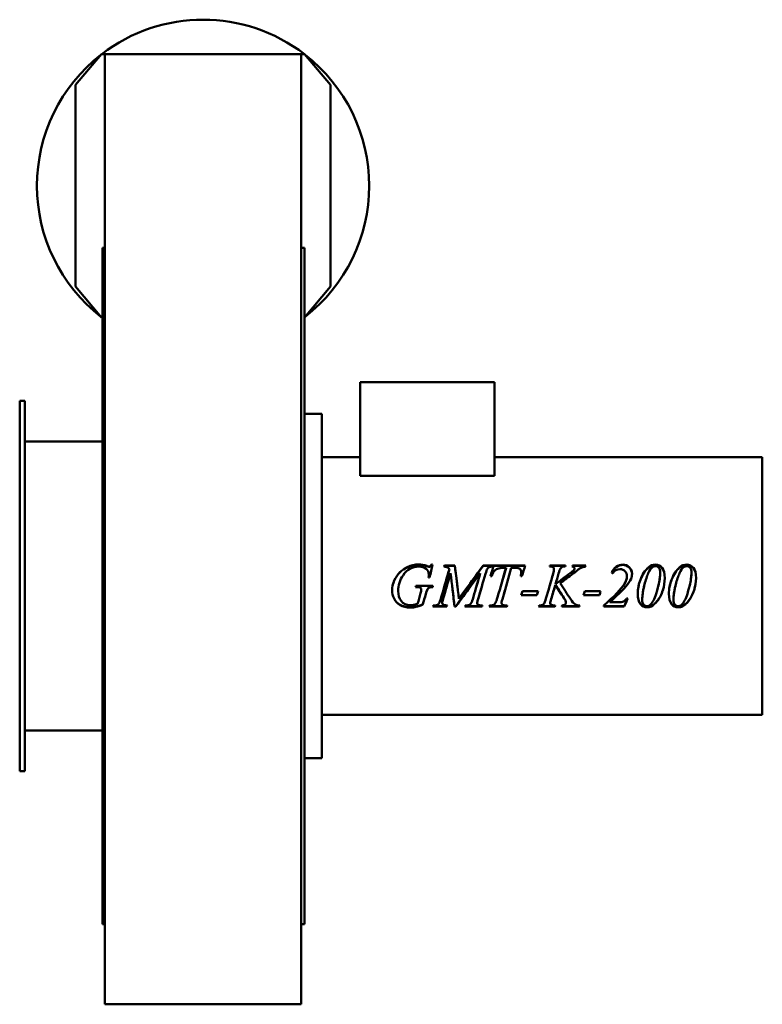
# Model space of a CAD drawing. Header units: millimetres. Extents: x 414 to 846, y 159 to 732.
import ezdxf

# ---------------------------------------------------------------- set-up
doc = ezdxf.new("R2010")
doc.units = ezdxf.units.MM
doc.header["$LTSCALE"] = 3
doc.layers.add('Widoczne (ISO)', color=7, linetype='Continuous', lineweight=50)

msp = doc.modelspace()

# ---------------------------------------------------------------- linework, layer by layer
at = {"layer": 'Widoczne (ISO)'}
for p, q in [((461.85, 711.55), (446.85, 693.68)), ((463.85, 711.55), (461.85, 711.55)), ((463.85, 711.55), (463.85, 546.04)), ((463.85, 711.55), (577.85, 711.55)), ((577.85, 711.55), (577.85, 546.04)), ((577.85, 711.55), (579.85, 711.55)), ((594.85, 693.68), (579.85, 711.55)), ((446.85, 576.43), (446.85, 693.68)), ((594.85, 576.43), (594.85, 693.68)), ((462.35, 599), (462.35, 206)), ((462.35, 599), (463.85, 599)), ((577.85, 599), (579.85, 599)), ((579.85, 206), (579.85, 599)), ((446.85, 576.43), (461.85, 558.55)), ((579.85, 558.55), (594.85, 576.43)), ((462.35, 558.55), (461.85, 558.55)), ((463.85, 546.04), (463.85, 402.86)), ((577.85, 546.04), (577.85, 402.86)), ((612.15, 521), (690.15, 521)), ((612.15, 466.51), (612.15, 521)), ((690.15, 466.51), (690.15, 521)), ((414.35, 295), (414.35, 510)), ((417.35, 510), (414.35, 510)), ((417.35, 295), (417.35, 510)), ((589.85, 502.5), (579.85, 502.5)), ((589.85, 302.5), (589.85, 502.5)), ((417.35, 486.5), (462.35, 486.5)), ((589.85, 477.45), (612.15, 477.45)), ((690.15, 477.45), (845.65, 477.45)), ((845.65, 327.55), (845.65, 477.45)), ((690.15, 466.51), (612.15, 466.51)), ((650.76, 413.99), (650.76, 414.14)), ((653.54, 415), (654.19, 415)), ((653.54, 414.83), (653.54, 415)), ((653.54, 414.83), (654.15, 414.83)), ((661.01, 414.45), (667.07, 414.45)), ((661.01, 414.29), (661.01, 414.45)), ((661.01, 414.29), (667.07, 414.29)), ((663.92, 412.21), (663.92, 412.34)), ((667.07, 414.29), (667.07, 414.45)), ((683.6, 414.45), (689.27, 414.45)), ((683.6, 414.29), (683.6, 414.45)), ((683.6, 414.29), (689.27, 414.29)), ((689.27, 413.81), (689.27, 414.45)), ((689.52, 414.45), (707.96, 414.45)), ((689.52, 414.29), (689.52, 414.45)), ((689.52, 414.29), (707.91, 414.29)), ((696.8, 413.04), (695.43, 413.04)), ((696.8, 412.9), (696.8, 413.04)), ((701.84, 413.04), (699.86, 413.04)), ((722.45, 413.81), (722.09, 413.81)), ((722.31, 414.45), (731.35, 414.45)), ((722.31, 414.29), (722.31, 414.45)), ((722.31, 414.29), (731.3, 414.29)), ((724.66, 412.25), (724.66, 412.38)), ((735.45, 414.45), (743.15, 414.45)), ((735.45, 414.29), (735.45, 414.45)), ((735.45, 414.29), (743.11, 414.29)), ((736.6, 412.67), (736.6, 412.81)), ((652.41, 407.48), (651.76, 407.48)), ((651.92, 409.34), (651.92, 409.44)), ((681.84, 409.92), (681.84, 410.02)), ((688.49, 408.13), (687.84, 408.13)), ((705.98, 408.13), (705.33, 408.13)), ((705.66, 410.5), (705.66, 410.61)), ((766.98, 408.05), (766.98, 408.13)), ((786.37, 410.13), (786.37, 410.24)), ((804.5, 410.13), (804.5, 410.24)), ((463.85, 402.86), (463.85, 271.22)), ((577.85, 402.86), (577.85, 271.22)), ((644.72, 401.89), (644.23, 401.89)), ((644.72, 401.88), (644.23, 401.88)), ((644.41, 402.5), (644.43, 402.56)), ((644.43, 402.56), (654.39, 402.56)), ((644.43, 402.56), (644.43, 402.56)), ((644.43, 402.56), (654.39, 402.56)), ((647.13, 401.38), (647.13, 401.37)), ((654.21, 401.89), (654.21, 401.88)), ((725.52, 403.55), (725.52, 403.56)), ((728.29, 404.11), (728.29, 404.13)), ((765.62, 403.68), (765.62, 403.7)), ((766.29, 402.12), (766.29, 402.11)), ((647.58, 400.42), (647.58, 400.39)), ((695.07, 396.21), (695.07, 396.12)), ((714.78, 397.2), (705.6, 397.2)), ((714.78, 397.27), (705.62, 397.27)), ((706.33, 399.54), (715.5, 399.54)), ((714.78, 397.27), (714.78, 397.2)), ((723.05, 394.99), (723.05, 394.89)), ((751.03, 397.2), (741.86, 397.2)), ((751.03, 397.27), (741.88, 397.27)), ((742.58, 399.54), (751.76, 399.54)), ((751.03, 397.27), (751.03, 397.2)), ((766.8, 395.3), (767.5, 395.3)), ((648.43, 391.86), (648.43, 391.72)), ((662.35, 390.56), (654.35, 390.56)), ((662.35, 390.72), (654.39, 390.72)), ((654.52, 391.2), (655.01, 391.2)), ((659.76, 392.78), (659.76, 392.65)), ((662.35, 390.72), (662.35, 390.56)), ((667.66, 390.72), (666.94, 390.72)), ((666.94, 390.72), (666.94, 390.56)), ((667.66, 390.56), (666.94, 390.56)), ((667.66, 390.72), (667.66, 390.56)), ((682.92, 390.56), (672.94, 390.56)), ((682.92, 390.72), (672.98, 390.72)), ((673.11, 391.2), (673.6, 391.2)), ((680.05, 392.69), (680.05, 392.55)), ((680.45, 394.49), (680.45, 394.38)), ((682.66, 391.2), (683.07, 391.2)), ((682.92, 390.72), (682.92, 390.56)), ((697.35, 390.56), (687.01, 390.56)), ((697.35, 390.72), (687.06, 390.72)), ((687.21, 391.2), (687.68, 391.2)), ((694.17, 392.74), (694.17, 392.61)), ((696.74, 391.2), (697.54, 391.2)), ((697.35, 390.72), (697.35, 390.56)), ((725.13, 390.56), (715.76, 390.56)), ((725.13, 390.72), (715.81, 390.72)), ((722.49, 392.69), (722.49, 392.55)), ((725.13, 390.72), (725.13, 390.56)), ((739.45, 390.56), (729.21, 390.56)), ((739.45, 390.72), (729.25, 390.72)), ((731.41, 393.95), (731.41, 393.84)), ((731.58, 392.94), (731.58, 392.81)), ((739.45, 390.72), (739.45, 390.56)), ((753.54, 391.2), (753.54, 390.56)), ((765.5, 390.72), (753.54, 390.72)), ((765.5, 390.56), (753.54, 390.56)), ((757.03, 393.22), (757.03, 393.1)), ((757.03, 393.1), (763.05, 393.1)), ((765.5, 390.72), (765.5, 390.56)), ((775.92, 394.53), (775.92, 394.42)), ((781.13, 390.83), (781.13, 390.67)), ((794.05, 394.53), (794.05, 394.42)), ((799.27, 390.83), (799.27, 390.67)), ((589.85, 327.55), (845.65, 327.55)), ((417.35, 318.5), (462.35, 318.5)), ((589.85, 302.5), (579.85, 302.5)), ((417.35, 295), (414.35, 295)), ((463.85, 271.22), (463.85, 184.54)), ((577.85, 271.22), (577.85, 184.54)), ((462.35, 206), (463.85, 206)), ((577.85, 206), (579.85, 206)), ((463.85, 184.54), (463.85, 159.45)), ((577.85, 184.54), (577.85, 159.45)), ((463.85, 159.45), (577.85, 159.45))]:
    msp.add_line(p, q, dxfattribs=at)
for start, end in [(52.4429, 127.5571), (127.9391, 232.0609), (307.9391, 52.0609), (232.4429, 232.6835)]:
    msp.add_arc((520.85, 635.05), 96.5, start, end, dxfattribs=at)
for points, knots in [([(630.62, 399.8), (630.62, 401.88), (631.06, 403.85), (631.93, 405.72), (632.8, 407.59), (633.88, 409.16), (635.19, 410.45), (636.5, 411.74), (637.92, 412.75), (639.45, 413.48)], [0, 0, 0, 0, 1, 1, 1, 2, 2, 2, 3, 3, 3, 3]), ([(630.88, 402.5), (631.09, 403.59), (631.44, 404.65), (631.93, 405.68), (632.8, 407.52), (633.88, 409.07), (635.19, 410.34), (636.5, 411.61), (637.92, 412.61), (639.45, 413.34)], [0.443876, 0.443876, 0.443876, 0.443876, 1, 1, 1, 2, 2, 2, 3, 3, 3, 3]), ([(651.92, 409.44), (651.92, 410.59), (651.4, 411.61), (650.37, 412.49), (649.33, 413.38), (647.91, 413.81), (646.09, 413.81)], [0, 0, 0, 0, 1, 1, 1, 2, 2, 2, 2]), ([(652, 413.81), (652.28, 413.81), (652.53, 413.88), (652.74, 414.02), (652.95, 414.15), (653.22, 414.48), (653.54, 415)], [0, 0, 0, 0, 1, 1, 1, 2, 2, 2, 2]), ([(652, 413.66), (652.28, 413.66), (652.53, 413.73), (652.74, 413.86), (652.95, 414), (653.22, 414.32), (653.54, 414.83)], [0, 0, 0, 0, 1, 1, 1, 2, 2, 2, 2]), ([(663.92, 412.34), (663.52, 412.86), (663.15, 413.21), (662.8, 413.39), (662.45, 413.57), (661.79, 413.71), (660.84, 413.81)], [0, 0, 0, 0, 1, 1, 1, 2, 2, 2, 2]), ([(687.03, 413.54), (686.64, 413.37), (686.28, 413.04), (685.96, 412.52), (685.63, 412.01), (685.28, 411.04), (684.9, 409.59)], [0, 0, 0, 0, 1, 1, 1, 2, 2, 2, 2]), ([(695.43, 413.04), (693.99, 413.04), (692.83, 412.86), (691.95, 412.51), (691.06, 412.16), (690.35, 411.66), (689.81, 410.99), (689.27, 410.32), (688.83, 409.37), (688.49, 408.13)], [0, 0, 0, 0, 1, 1, 1, 2, 2, 2, 3, 3, 3, 3]), ([(724.66, 412.38), (724.66, 412.84), (724.51, 413.2), (724.21, 413.45), (723.91, 413.69), (723.32, 413.81), (722.45, 413.81)], [0, 0, 0, 0, 1, 1, 1, 2, 2, 2, 2]), ([(729.5, 413.56), (729, 413.32), (728.62, 413), (728.39, 412.62), (728.15, 412.24), (727.8, 411.28), (727.33, 409.73)], [0, 0, 0, 0, 1, 1, 1, 2, 2, 2, 2]), ([(736.6, 412.81), (736.6, 413.03), (736.49, 413.23), (736.27, 413.43), (736.05, 413.62), (735.71, 413.75), (735.27, 413.81)], [0, 0, 0, 0, 1, 1, 1, 2, 2, 2, 2]), ([(742.98, 413.81), (742.14, 413.67), (741.44, 413.49), (740.87, 413.26), (740.3, 413.04), (739.71, 412.72), (739.11, 412.32)], [0, 0, 0, 0, 1, 1, 1, 2, 2, 2, 2]), ([(758.19, 410.16), (758.79, 411.68), (759.67, 412.85), (760.83, 413.69), (761.99, 414.52), (763.24, 414.94), (764.58, 414.94)], [0, 0, 0, 0, 1, 1, 1, 2, 2, 2, 2]), ([(758.23, 410.14), (758.83, 411.6), (759.69, 412.73), (760.83, 413.54), (761.99, 414.36), (763.24, 414.77), (764.58, 414.77)], [0.019355, 0.019355, 0.019355, 0.019355, 1, 1, 1, 2, 2, 2, 2]), ([(766.98, 408.13), (766.98, 409.35), (766.6, 410.35), (765.85, 411.11), (765.1, 411.88), (764.12, 412.26), (762.92, 412.26)], [0, 0, 0, 0, 1, 1, 1, 2, 2, 2, 2]), ([(764.58, 414.94), (766.1, 414.94), (767.38, 414.42), (768.42, 413.39), (769.46, 412.35), (769.98, 411.1), (769.98, 409.63)], [0, 0, 0, 0, 1, 1, 1, 2, 2, 2, 2]), ([(764.58, 414.77), (766.1, 414.77), (767.38, 414.26), (768.42, 413.24), (769.45, 412.23), (769.97, 411.01), (769.98, 409.58)], [0, 0, 0, 0, 1, 1, 1, 1.990098, 1.990098, 1.990098, 1.990098]), ([(783.68, 414.03), (783, 414.03), (782.31, 413.76), (781.6, 413.23), (780.9, 412.7), (780.17, 411.6), (779.42, 409.9), (778.67, 408.21), (777.94, 406.03), (777.25, 403.35)], [0, 0, 0, 0, 1, 1, 1, 2, 2, 2, 3, 3, 3, 3]), ([(783.64, 414.94), (785.16, 414.94), (786.43, 414.32), (787.47, 413.07), (788.5, 411.82), (789.01, 409.84), (789.01, 407.13)], [0, 0, 0, 0, 1, 1, 1, 2, 2, 2, 2]), ([(783.64, 414.77), (785.16, 414.77), (786.43, 414.16), (787.47, 412.93), (788.49, 411.7), (789.01, 409.76), (789.01, 407.1)], [0, 0, 0, 0, 1, 1, 1, 1.996184, 1.996184, 1.996184, 1.996184]), ([(786.37, 410.24), (786.37, 411.54), (786.1, 412.49), (785.56, 413.11), (785.03, 413.72), (784.4, 414.03), (783.68, 414.03)], [0, 0, 0, 0, 1, 1, 1, 2, 2, 2, 2]), ([(801.82, 414.03), (801.14, 414.03), (800.45, 413.76), (799.74, 413.23), (799.03, 412.7), (798.31, 411.6), (797.55, 409.9), (796.8, 408.21), (796.08, 406.03), (795.39, 403.35)], [0, 0, 0, 0, 1, 1, 1, 2, 2, 2, 3, 3, 3, 3]), ([(801.78, 414.94), (803.3, 414.94), (804.57, 414.32), (805.6, 413.07), (806.64, 411.82), (807.15, 409.84), (807.15, 407.13)], [0, 0, 0, 0, 1, 1, 1, 2, 2, 2, 2]), ([(801.78, 414.77), (803.3, 414.77), (804.57, 414.16), (805.6, 412.93), (806.63, 411.7), (807.15, 409.76), (807.15, 407.1)], [0, 0, 0, 0, 1, 1, 1, 1.996184, 1.996184, 1.996184, 1.996184]), ([(804.5, 410.24), (804.5, 411.54), (804.24, 412.49), (803.7, 413.11), (803.17, 413.72), (802.54, 414.03), (801.82, 414.03)], [0, 0, 0, 0, 1, 1, 1, 2, 2, 2, 2]), ([(789.01, 407.13), (789.01, 404.79), (788.63, 402.41), (787.87, 399.98), (787.1, 397.55), (786.02, 395.45), (784.62, 393.68)], [0, 0, 0, 0, 1, 1, 1, 2, 2, 2, 2]), ([(807.15, 407.13), (807.15, 404.79), (806.77, 402.41), (806, 399.98), (805.24, 397.55), (804.16, 395.45), (802.76, 393.68)], [0, 0, 0, 0, 1, 1, 1, 2, 2, 2, 2]), ([(654.21, 401.89), (653.3, 401.87), (652.63, 401.77), (652.22, 401.57), (651.81, 401.37), (651.45, 401.03), (651.15, 400.55)], [0, 0, 0, 0, 1, 1, 1, 2, 2, 2, 2]), ([(654.21, 401.88), (653.3, 401.86), (652.63, 401.76), (652.22, 401.55), (651.81, 401.35), (651.45, 401.01), (651.15, 400.52)], [0, 0, 0, 0, 1, 1, 1, 2, 2, 2, 2]), ([(788.53, 402.5), (788.35, 401.68), (788.13, 400.85), (787.87, 400.01), (787.1, 397.61), (786.02, 395.54), (784.62, 393.8)], [0.650933, 0.650933, 0.650933, 0.650933, 1, 1, 1, 2, 2, 2, 2]), ([(806.67, 402.5), (806.49, 401.68), (806.27, 400.85), (806, 400.01), (805.24, 397.61), (804.16, 395.54), (802.76, 393.8)], [0.650933, 0.650933, 0.650933, 0.650933, 1, 1, 1, 2, 2, 2, 2]), ([(641.37, 390.18), (638.84, 390.18), (636.8, 390.64), (635.23, 391.57), (633.66, 392.49), (632.5, 393.72), (631.75, 395.25), (631, 396.78), (630.63, 398.3), (630.62, 399.82)], [0, 0, 0, 0, 1, 1, 1, 2, 2, 2, 2.996515, 2.996515, 2.996515, 2.996515]), ([(641.37, 390.01), (638.84, 390.01), (636.8, 390.48), (635.23, 391.42), (633.66, 392.36), (632.5, 393.6), (631.75, 395.15), (631, 396.71), (630.62, 398.26), (630.62, 399.8)], [0, 0, 0, 0, 1, 1, 1, 2, 2, 2, 3, 3, 3, 3]), ([(634.19, 399.56), (634.19, 397.33), (634.77, 395.41), (635.94, 393.79), (637.1, 392.17), (638.9, 391.37), (641.33, 391.37)], [0, 0, 0, 0, 1, 1, 1, 2, 2, 2, 2]), ([(675.64, 391.58), (676.01, 391.76), (676.34, 392.12), (676.63, 392.64), (676.93, 393.17), (677.33, 394.32), (677.84, 396.12)], [0, 0, 0, 0, 1, 1, 1, 2, 2, 2, 2]), ([(689.8, 391.64), (690.14, 391.84), (690.45, 392.19), (690.73, 392.71), (691.01, 393.23), (691.4, 394.34), (691.9, 396.04)], [0, 0, 0, 0, 1, 1, 1, 2, 2, 2, 2]), ([(734.25, 394.99), (735.31, 393.36), (736.19, 392.33), (736.89, 391.87), (737.59, 391.42), (738.5, 391.2), (739.64, 391.2)], [0, 0, 0, 0, 1, 1, 1, 2, 2, 2, 2]), ([(763.05, 393.1), (764.02, 393.1), (764.82, 393.3), (765.45, 393.69), (766.07, 394.09), (766.52, 394.62), (766.8, 395.3)], [0, 0, 0, 0, 1, 1, 1, 2, 2, 2, 2]), ([(778.68, 390.31), (777.14, 390.31), (775.85, 390.93), (774.82, 392.16), (773.79, 393.39), (773.27, 395.33), (773.27, 398.01)], [0, 0, 0, 0, 1, 1, 1, 1.996264, 1.996264, 1.996264, 1.996264]), ([(778.68, 390.15), (777.14, 390.15), (775.85, 390.77), (774.82, 392.02), (773.79, 393.27), (773.27, 395.25), (773.27, 397.98)], [0, 0, 0, 0, 1, 1, 1, 2, 2, 2, 2]), ([(796.82, 390.31), (795.28, 390.31), (793.99, 390.93), (792.96, 392.16), (791.93, 393.39), (791.41, 395.33), (791.41, 398.01)], [0, 0, 0, 0, 1, 1, 1, 1.996264, 1.996264, 1.996264, 1.996264]), ([(796.82, 390.15), (795.28, 390.15), (793.99, 390.77), (792.96, 392.02), (791.92, 393.27), (791.41, 395.25), (791.41, 397.98)], [0, 0, 0, 0, 1, 1, 1, 2, 2, 2, 2]), ([(641.33, 391.37), (641.93, 391.37), (642.5, 391.42), (643.03, 391.52), (643.57, 391.63), (644.38, 391.85), (645.47, 392.2)], [0, 0, 0, 0, 1, 1, 1, 2, 2, 2, 2]), ([(648.43, 391.86), (646.81, 391.19), (645.5, 390.74), (644.5, 390.51), (643.51, 390.29), (642.47, 390.18), (641.37, 390.18)], [0, 0, 0, 0, 1, 1, 1, 2, 2, 2, 2]), ([(648.43, 391.72), (646.81, 391.03), (645.5, 390.58), (644.5, 390.35), (643.51, 390.13), (642.47, 390.01), (641.37, 390.01)], [0, 0, 0, 0, 1, 1, 1, 2, 2, 2, 2]), ([(659.76, 392.65), (659.76, 392.22), (659.92, 391.89), (660.23, 391.66), (660.54, 391.43), (661.32, 391.27), (662.54, 391.2)], [0, 0, 0, 0, 1, 1, 1, 2, 2, 2, 2]), ([(694.17, 392.61), (694.17, 392.2), (694.36, 391.86), (694.74, 391.59), (695.12, 391.33), (695.79, 391.2), (696.74, 391.2)], [0, 0, 0, 0, 1, 1, 1, 2, 2, 2, 2]), ([(722.49, 392.55), (722.49, 392.15), (722.65, 391.84), (722.98, 391.63), (723.3, 391.42), (724.12, 391.27), (725.43, 391.2)], [0, 0, 0, 0, 1, 1, 1, 2, 2, 2, 2]), ([(729.37, 391.2), (730.18, 391.27), (730.75, 391.46), (731.08, 391.77), (731.42, 392.07), (731.58, 392.42), (731.58, 392.81)], [0, 0, 0, 0, 1, 1, 1, 2, 2, 2, 2]), ([(775.92, 394.42), (775.92, 393.2), (776.18, 392.29), (776.72, 391.69), (777.26, 391.09), (777.9, 390.79), (778.66, 390.79)], [0, 0, 0, 0, 1, 1, 1, 2, 2, 2, 2]), ([(794.05, 394.42), (794.05, 393.2), (794.32, 392.29), (794.86, 391.69), (795.39, 391.09), (796.04, 390.79), (796.8, 390.79)], [0, 0, 0, 0, 1, 1, 1, 2, 2, 2, 2])]:
    msp.add_open_spline(points, degree=3, knots=knots, dxfattribs=at)
for points in [[(646.09, 413.81), (642.38, 413.81), (639.35, 412.12), (637, 408.69)], [(639.45, 413.48), (641.56, 414.49), (643.78, 415), (646.09, 415)], [(639.45, 413.34), (641.56, 414.33), (643.78, 414.83), (646.09, 414.83)], [(646.09, 415), (647.81, 415), (649.36, 414.71), (650.76, 414.14)], [(646.09, 414.83), (647.81, 414.83), (649.36, 414.55), (650.76, 413.99)], [(650.76, 414.14), (651.32, 413.92), (651.73, 413.81), (652, 413.81)], [(650.76, 413.99), (651.32, 413.77), (651.73, 413.66), (652, 413.66)], [(654.19, 415), (653.6, 412.51), (653, 410), (652.41, 407.48)], [(658.72, 394.46), (660.45, 400.4), (662.18, 406.42), (663.92, 412.34)], [(660.84, 413.81), (660.9, 414.03), (660.96, 414.24), (661.01, 414.45)], [(660.88, 413.81), (660.92, 413.97), (660.97, 414.13), (661.01, 414.29)], [(661.06, 402.5), (662.01, 405.75), (662.96, 408.99), (663.92, 412.21)], [(667.07, 414.45), (667.85, 408.07), (668.63, 401.54), (669.41, 395.1)], [(667.07, 414.29), (667.55, 410.4), (668.04, 406.45), (668.52, 402.5)], [(669.41, 395.1), (674.14, 401.54), (678.87, 408.07), (683.6, 414.45)], [(674.83, 402.5), (677.75, 406.45), (680.68, 410.4), (683.6, 414.29)], [(689.27, 413.81), (688, 413.72), (687.26, 413.63), (687.03, 413.54)], [(687.84, 408.13), (688.4, 410.24), (688.96, 412.36), (689.52, 414.45)], [(687.86, 408.13), (688.41, 410.19), (688.97, 412.25), (689.52, 414.29)], [(691.9, 396.04), (693.53, 401.7), (695.17, 407.41), (696.8, 413.04)], [(693.76, 402.5), (694.77, 405.98), (695.79, 409.46), (696.8, 412.9)], [(699.86, 413.04), (698.26, 407.44), (696.67, 401.75), (695.07, 396.12)], [(704.88, 412.55), (704.49, 412.88), (703.47, 413.04), (701.84, 413.04)], [(705.66, 410.61), (705.66, 411.46), (705.4, 412.11), (704.88, 412.55)], [(707.96, 414.45), (707.3, 412.36), (706.64, 410.24), (705.98, 408.13)], [(722.09, 413.81), (722.17, 414.03), (722.24, 414.24), (722.31, 414.45)], [(722.14, 413.81), (722.2, 413.97), (722.25, 414.13), (722.31, 414.29)], [(724.19, 409.73), (724.5, 410.82), (724.66, 411.7), (724.66, 412.38)], [(724.19, 409.63), (724.5, 410.71), (724.66, 411.58), (724.66, 412.25)], [(731.17, 413.81), (730.43, 413.83), (729.87, 413.74), (729.5, 413.56)], [(731.35, 414.45), (731.29, 414.24), (731.23, 414.03), (731.17, 413.81)], [(734.05, 409.98), (735.19, 410.83), (735.94, 411.5), (736.29, 411.99)], [(735.27, 413.81), (735.33, 414.03), (735.39, 414.24), (735.45, 414.45)], [(735.31, 413.81), (735.36, 413.97), (735.4, 414.13), (735.45, 414.29)], [(739.11, 412.32), (738.93, 412.2), (737.78, 411.33), (735.66, 409.69)], [(736.29, 411.99), (736.5, 412.29), (736.6, 412.56), (736.6, 412.81)], [(736.29, 411.86), (736.5, 412.16), (736.6, 412.43), (736.6, 412.67)], [(743.15, 414.45), (743.09, 414.24), (743.03, 414.03), (742.98, 413.81)], [(762.92, 412.26), (761.26, 412.26), (759.89, 411.47), (758.82, 409.88)], [(774.82, 406.11), (776.05, 409.3), (777.6, 411.7), (779.49, 413.33)], [(774.82, 406.06), (776.05, 409.21), (777.6, 411.58), (779.49, 413.18)], [(779.49, 413.33), (780.73, 414.4), (782.11, 414.94), (783.64, 414.94)], [(779.49, 413.18), (780.73, 414.24), (782.11, 414.77), (783.64, 414.77)], [(792.96, 406.11), (794.18, 409.3), (795.74, 411.7), (797.62, 413.33)], [(792.96, 406.06), (794.18, 409.21), (795.74, 411.58), (797.62, 413.18)], [(797.62, 413.33), (798.86, 414.4), (800.25, 414.94), (801.78, 414.94)], [(797.62, 413.18), (798.86, 414.24), (800.25, 414.77), (801.78, 414.77)], [(637, 408.69), (635.13, 405.98), (634.19, 402.93), (634.19, 399.56)], [(651.76, 407.48), (651.86, 408.37), (651.92, 409.02), (651.92, 409.44)], [(651.77, 407.48), (651.87, 408.32), (651.92, 408.94), (651.92, 409.34)], [(664.56, 410.02), (663.15, 405.09), (661.73, 400.11), (660.31, 395.18)], [(666.94, 390.56), (666.15, 396.98), (665.35, 403.54), (664.56, 410.02)], [(681.84, 410.02), (677.11, 403.54), (672.39, 396.98), (667.66, 390.56)], [(677.84, 396.12), (679.17, 400.74), (680.5, 405.4), (681.84, 410.02)], [(679.67, 402.5), (680.4, 404.98), (681.12, 407.46), (681.84, 409.92)], [(684.9, 409.59), (683.41, 404.54), (681.93, 399.43), (680.45, 394.38)], [(705.33, 408.13), (705.55, 409.05), (705.66, 409.88), (705.66, 410.61)], [(705.35, 408.13), (705.56, 409.01), (705.66, 409.8), (705.66, 410.5)], [(720.01, 395.24), (721.41, 400.06), (722.8, 404.91), (724.19, 409.73)], [(722.11, 402.5), (722.8, 404.88), (723.5, 407.26), (724.19, 409.63)], [(725.52, 403.56), (728.37, 405.71), (731.21, 407.85), (734.05, 409.98)], [(725.52, 403.55), (728.37, 405.66), (731.21, 407.78), (734.05, 409.88)], [(727.33, 409.73), (726.73, 407.68), (726.13, 405.62), (725.52, 403.56)], [(735.66, 409.69), (733.2, 407.84), (730.75, 405.99), (728.29, 404.13)], [(734.05, 409.88), (735.19, 410.72), (735.94, 411.38), (736.29, 411.86)], [(758.82, 409.88), (758.61, 409.98), (758.4, 410.07), (758.19, 410.16)], [(765.62, 403.7), (766.52, 405.11), (766.98, 406.59), (766.98, 408.13)], [(765.62, 403.68), (766.52, 405.08), (766.98, 406.53), (766.98, 408.05)], [(769.43, 406.74), (768.85, 405.37), (767.81, 403.82), (766.29, 402.11)], [(769.98, 409.63), (769.98, 408.59), (769.79, 407.63), (769.43, 406.74)], [(784, 397.98), (785.58, 403), (786.37, 407.1), (786.37, 410.24)], [(785.27, 402.5), (786, 405.48), (786.37, 408.03), (786.37, 410.13)], [(802.13, 397.98), (803.71, 403), (804.5, 407.1), (804.5, 410.24)], [(803.4, 402.5), (804.14, 405.48), (804.5, 408.03), (804.5, 410.13)], [(634.44, 402.5), (634.27, 401.57), (634.19, 400.6), (634.19, 399.6)], [(644.23, 401.88), (644.3, 402.11), (644.36, 402.33), (644.43, 402.56)], [(647.13, 401.38), (646.64, 401.72), (645.83, 401.89), (644.72, 401.89)], [(647.13, 401.37), (646.64, 401.71), (645.83, 401.88), (644.72, 401.88)], [(647.58, 400.42), (647.58, 400.84), (647.43, 401.16), (647.13, 401.38)], [(647.58, 400.39), (647.58, 400.82), (647.43, 401.15), (647.13, 401.37)], [(651.15, 400.55), (650.96, 400.24), (650.64, 399.33), (650.19, 397.81)], [(651.15, 400.52), (650.96, 400.21), (650.64, 399.28), (650.19, 397.74)], [(654.39, 402.56), (654.33, 402.33), (654.27, 402.11), (654.21, 401.88)], [(654.37, 402.5), (654.32, 402.3), (654.26, 402.09), (654.21, 401.89)], [(662.41, 402.5), (661.71, 400.09), (661.01, 397.68), (660.31, 395.28)], [(666.94, 390.72), (666.45, 394.61), (665.96, 398.56), (665.48, 402.5)], [(676.37, 402.5), (673.47, 398.56), (670.57, 394.61), (667.66, 390.72)], [(682.82, 402.5), (682.03, 399.83), (681.24, 397.15), (680.45, 394.49)], [(696.88, 402.5), (696.28, 400.4), (695.67, 398.3), (695.07, 396.21)], [(725.49, 403.17), (724.67, 400.41), (723.86, 397.64), (723.05, 394.89)], [(725.29, 402.5), (724.54, 400), (723.8, 397.49), (723.05, 394.99)], [(730.39, 395.55), (728.75, 398.09), (727.12, 400.63), (725.49, 403.17)], [(730.39, 395.65), (728.9, 397.93), (727.4, 400.22), (725.91, 402.5)], [(728.29, 404.13), (730.28, 401.08), (732.26, 398.02), (734.25, 394.99)], [(728.29, 404.11), (728.64, 403.58), (729, 403.04), (729.35, 402.5)], [(753.54, 391.2), (759.64, 396.47), (763.66, 400.67), (765.62, 403.7)], [(766.29, 402.12), (763.98, 399.54), (760.89, 396.56), (757.03, 393.22)], [(766.29, 402.11), (763.98, 399.5), (760.89, 396.48), (757.03, 393.1)], [(764.79, 402.5), (765.1, 402.92), (765.38, 403.31), (765.62, 403.68)], [(766.63, 402.5), (766.52, 402.38), (766.41, 402.25), (766.29, 402.12)], [(773.27, 397.98), (773.27, 400.68), (773.79, 403.4), (774.82, 406.11)], [(773.75, 402.5), (774.01, 403.69), (774.36, 404.88), (774.82, 406.06)], [(777.25, 403.35), (776.36, 399.84), (775.92, 396.87), (775.92, 394.42)], [(777.04, 402.5), (776.29, 399.41), (775.92, 396.74), (775.92, 394.53)], [(791.41, 397.98), (791.41, 400.68), (791.92, 403.4), (792.96, 406.11)], [(791.89, 402.5), (792.14, 403.69), (792.5, 404.88), (792.96, 406.06)], [(795.39, 403.35), (794.5, 399.84), (794.05, 396.87), (794.05, 394.42)], [(795.18, 402.5), (794.43, 399.41), (794.05, 396.74), (794.05, 394.53)], [(634.19, 399.6), (634.19, 399.6), (634.19, 399.59), (634.19, 399.59)], [(645.47, 392.2), (646.05, 394.24), (646.63, 396.29), (647.21, 398.35)], [(647.21, 398.35), (647.46, 399.2), (647.58, 399.88), (647.58, 400.39)], [(650.19, 397.81), (649.6, 395.82), (649.01, 393.83), (648.43, 391.86)], [(650.19, 397.74), (649.6, 395.73), (649.01, 393.72), (648.43, 391.72)], [(660.31, 395.28), (659.94, 394.05), (659.76, 393.22), (659.76, 392.78)], [(660.31, 395.18), (659.94, 393.93), (659.76, 393.09), (659.76, 392.65)], [(695.07, 396.21), (694.47, 394.33), (694.17, 393.18), (694.17, 392.74)], [(695.07, 396.12), (694.47, 394.22), (694.17, 393.05), (694.17, 392.61)], [(705.6, 397.2), (705.84, 397.98), (706.09, 398.76), (706.33, 399.54)], [(715.5, 399.54), (715.26, 398.76), (715.02, 397.98), (714.78, 397.2)], [(715.49, 399.54), (715.25, 398.78), (715.02, 398.02), (714.78, 397.27)], [(718.88, 392.24), (719.19, 392.72), (719.57, 393.72), (720.01, 395.24)], [(723.05, 394.99), (722.67, 393.85), (722.49, 393.08), (722.49, 392.69)], [(723.05, 394.89), (722.67, 393.73), (722.49, 392.96), (722.49, 392.55)], [(731.41, 393.95), (731.32, 394.18), (730.98, 394.75), (730.39, 395.65)], [(731.41, 393.84), (731.32, 394.07), (730.98, 394.64), (730.39, 395.55)], [(741.86, 397.2), (742.1, 397.98), (742.34, 398.76), (742.58, 399.54)], [(751.76, 399.54), (751.52, 398.76), (751.28, 397.98), (751.03, 397.2)], [(751.75, 399.54), (751.51, 398.78), (751.27, 398.02), (751.03, 397.27)], [(767.5, 395.3), (766.84, 393.71), (766.17, 392.13), (765.5, 390.56)], [(767.46, 395.3), (766.81, 393.77), (766.16, 392.24), (765.5, 390.72)], [(780.5, 391.49), (781.86, 392.75), (783.03, 394.91), (784, 397.98)], [(798.64, 391.49), (800, 392.75), (801.17, 394.91), (802.13, 397.98)], [(654.35, 390.56), (654.41, 390.77), (654.47, 390.98), (654.52, 391.2)], [(655.01, 391.2), (656.18, 391.2), (657.02, 391.46), (657.54, 391.99)], [(657.54, 391.99), (657.92, 392.37), (658.32, 393.19), (658.72, 394.46)], [(662.54, 391.2), (662.48, 390.98), (662.41, 390.77), (662.35, 390.56)], [(662.5, 391.2), (662.45, 391.04), (662.4, 390.88), (662.35, 390.72)], [(672.94, 390.56), (673, 390.77), (673.05, 390.98), (673.11, 391.2)], [(673.6, 391.2), (674.49, 391.2), (675.17, 391.32), (675.64, 391.58)], [(680.45, 394.49), (680.18, 393.72), (680.05, 393.12), (680.05, 392.69)], [(680.45, 394.38), (680.18, 393.6), (680.05, 392.99), (680.05, 392.55)], [(680.05, 392.55), (680.05, 392.15), (680.21, 391.85), (680.52, 391.64)], [(680.52, 391.64), (680.98, 391.34), (681.69, 391.2), (682.66, 391.2)], [(683.07, 391.2), (683.02, 390.98), (682.97, 390.77), (682.92, 390.56)], [(683.04, 391.2), (683, 391.03), (682.96, 390.88), (682.92, 390.72)], [(687.01, 390.56), (687.08, 390.77), (687.15, 390.98), (687.21, 391.2)], [(687.68, 391.2), (688.6, 391.2), (689.3, 391.34), (689.8, 391.64)], [(697.54, 391.2), (697.48, 390.98), (697.41, 390.77), (697.35, 390.56)], [(697.5, 391.2), (697.45, 391.03), (697.4, 390.88), (697.35, 390.72)], [(715.76, 390.56), (715.83, 390.77), (715.9, 390.98), (715.98, 391.2)], [(715.98, 391.2), (716.9, 391.22), (717.52, 391.3), (717.84, 391.45)], [(717.84, 391.45), (718.31, 391.65), (718.66, 391.92), (718.88, 392.24)], [(725.43, 391.2), (725.33, 390.98), (725.23, 390.77), (725.13, 390.56)], [(725.36, 391.2), (725.28, 391.04), (725.21, 390.88), (725.13, 390.72)], [(729.21, 390.56), (729.26, 390.77), (729.32, 390.98), (729.37, 391.2)], [(731.58, 392.94), (731.58, 393.28), (731.52, 393.62), (731.41, 393.95)], [(731.58, 392.81), (731.58, 393.16), (731.52, 393.5), (731.41, 393.84)], [(739.64, 391.2), (739.58, 390.98), (739.51, 390.77), (739.45, 390.56)], [(739.6, 391.2), (739.55, 391.03), (739.5, 390.88), (739.45, 390.72)], [(778.66, 390.79), (779.38, 390.79), (780, 391.02), (780.5, 391.49)], [(781.13, 390.83), (780.43, 390.49), (779.61, 390.31), (778.68, 390.31)], [(781.13, 390.67), (780.43, 390.32), (779.61, 390.15), (778.68, 390.15)], [(784.62, 393.8), (783.51, 392.43), (782.35, 391.44), (781.13, 390.83)], [(784.62, 393.68), (783.51, 392.29), (782.35, 391.29), (781.13, 390.67)], [(796.8, 390.79), (797.52, 390.79), (798.13, 391.02), (798.64, 391.49)], [(799.27, 390.83), (798.56, 390.49), (797.75, 390.31), (796.82, 390.31)], [(799.27, 390.67), (798.56, 390.32), (797.75, 390.15), (796.82, 390.15)], [(802.76, 393.8), (801.65, 392.43), (800.49, 391.44), (799.27, 390.83)], [(802.76, 393.68), (801.65, 392.29), (800.49, 391.29), (799.27, 390.67)]]:
    msp.add_open_spline(points, degree=3, dxfattribs=at)

doc.saveas('drawing.dxf')
